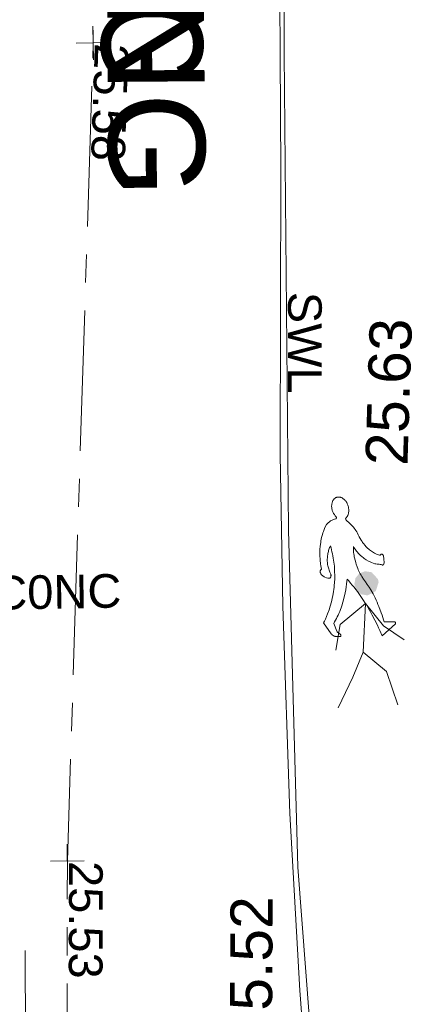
# Model space of a CAD drawing. Header units: millimetres. Extents: x -290717 to 520720, y -88450 to 287762.
# Tile 136 of 197: x -212884 to -209423, y 97738 to 106514. Entities that reach past the tile are written whole.
import ezdxf

# ---------------------------------------------------------------- set-up
doc = ezdxf.new("R2010")
doc.units = ezdxf.units.MM
doc.linetypes.add('IMPORT-CENTER _6_', pattern=[2000, 1250, -250, 250, -250])
doc.linetypes.add('IMPORT-UG_ELEC_STREET LIGHTING_QLB2 _2_', pattern=[2700, 1500, -300, 0, -250, 150, -300, 0, -200])
for name, color, linetype, lineweight, true_color in [('00_TOPO_KERB_TOP', 7, 'Continuous', 9, 0xa500a5), ('00_TOPO_ROAD_MARKING_WHITE_CONTINUOUS', 7, 'Continuous', 9, 0x999999), ('12333-PUM-2D-U-0001-C01 - Rev2_REVIT IMPORT_dwg', 7, 'Continuous', 9, 0x767676), ('MARKINGS_WHITE_LINE', 7, 'Continuous', 9, 0xc0c0c0), ('MARKINGS_WHITE_LINE_TXT', 7, 'Continuous', 9, 0xc0c0c0), ('ROAD_CROWNLINE', 7, 'IMPORT-CENTER _6_', 9, 0xa500a5), ('ROAD_CROWNLINE_LVL', 7, 'Continuous', 9, 0xa500a5), ('ROAD_MARKINGS', 7, 'Continuous', 9, 0xc0c0c0)]:
    doc.layers.add(name, color=color, linetype=linetype, lineweight=lineweight, true_color=true_color)
for name, color, linetype, lineweight in [('00_TOPO_PEDASTRIAN', 7, 'Continuous', 9), ('00_TOPO_ROAD_TEXT', 7, 'Continuous', 9), ('TEXT_TXT', 7, 'Continuous', 9)]:
    doc.layers.add(name, color=color, linetype=linetype, lineweight=lineweight)
doc.styles.add('Arial_3', font='arial.ttf', dxfattribs={"height": 300})
doc.styles.add('Arial_9', font='arial.ttf', dxfattribs={"height": 862.726586})
doc.styles.add('Swis721 Lt BT_16', font='swissl.ttf', dxfattribs={"width": 0.783824, "height": 900})
doc.styles.add('Swis721 Lt BT_2', font='swissl.ttf', dxfattribs={"height": 375})

# ---------------------------------------------------------------- blocks, each defined once
blk = doc.blocks.new('12333-PUM-2D-U-0001-C01 - Rev2_REVIT IMPORT_dwg_PEDESTRIAN CROSS-2077052-Site Location Plan Existing')
at = {"layer": '00_TOPO_PEDASTRIAN', "true_color": 0xe2e2e2}
blk.add_hatch(color=254, dxfattribs=at).paths.add_polyline_path([(533693975, 725660451.1), (533694049.3, 725660488.2), (533694075.7, 725660567.1), (533694070, 725660594.9), (533694014.9, 725660657.1), (533693956.3, 725660666.7), (533693906.6, 725660649.5), (533693869.7, 725660607.1), (533693859, 725660551.9), (533693877.3, 725660498.7), (533693919.8, 725660461.8)])
at = {"layer": '00_TOPO_PEDASTRIAN', "color": 253, "true_color": 0xaaaaaa, "flags": 128}
for points in [[(533693684.8, 725659967.9), (533693725.8, 725660196.1), (533693955.6, 725660380.5), (533694110.9, 725660178.5), (533694293.3, 725660050.2)], [(533693955.6, 725660380.5), (533693926.7, 725659945.3), (533694132.1, 725659771.6), (533694227.5, 725659471.3)], [(533693926.7, 725659945.3), (533693830.7, 725659725.6), (533693696.2, 725659453.8)]]:
    blk.add_lwpolyline(points, dxfattribs=at)
blk = doc.blocks.new('12333-PUM-2D-U-0001-C01 - Rev2_REVIT IMPORT_dwg_MGS62954_T2_Galway_ITM_3d_Rev1-2077680-Site Location Plan Existing')
at = {"layer": '00_TOPO_ROAD_MARKING_WHITE_CONTINUOUS', "color": 254, "true_color": 0xcccccc, "flags": 128}
for points in [[(533693330, 725668390), (533693300, 725666820), (533693270, 725664250), (533693220, 725661720), (533693220, 725660370), (533693250, 725658520), (533693310, 725656940), (533693370, 725655920), (533693470, 725655070), (533693700, 725653750), (533693970, 725652570), (533694270, 725651440), (533694740, 725649910)], [(533694290, 725651090), (533692550, 725651120), (533690810, 725651150), (533690830, 725654290), (533690870, 725657340)]]:
    blk.add_lwpolyline(points, dxfattribs=at)
blk.add_blockref('12333-PUM-2D-U-0001-C01 - Rev2_REVIT IMPORT_dwg_PEDESTRIAN CROSS-2077052-Site Location Plan Existing', (0, 0))
at = {"layer": '00_TOPO_KERB_TOP', "color": 251, "true_color": 0x666666, "insert": (533693975.6, 725661616.2), "char_height": 375, "width": 1495.902, "attachment_point": 1, "rotation": 87.21688, "line_spacing_factor": 1.005062, "style": 'Swis721 Lt BT_2'}
blk.add_mtext('25.63', dxfattribs=at)
at = {"layer": '00_TOPO_ROAD_MARKING_WHITE_CONTINUOUS', "color": 251, "true_color": 0x666666, "insert": (533692679, 725656482), "char_height": 375, "width": 1495.902, "attachment_point": 1, "rotation": 88.7374, "line_spacing_factor": 1.005062, "style": 'Swis721 Lt BT_2'}
blk.add_mtext('25.52', dxfattribs=at)
at = {"layer": '00_TOPO_ROAD_TEXT', "color": 251, "true_color": 0x666666, "insert": (533692639.5, 725670212.9), "char_height": 900, "width": 5755.065, "attachment_point": 1, "rotation": 269.4273, "line_spacing_factor": 1.005062, "style": 'Swis721 Lt BT_16'}
blk.add_mtext('x;PARKING', dxfattribs=at)
blk = doc.blocks.new('12333-PUM-2D-U-0001-C01 - Rev2_REVIT IMPORT_dwg_PED_DCC-2077827-Site Location Plan Existing')
at = {"layer": 'ROAD_MARKINGS', "color": 254, "true_color": 0xeaeaea, "flags": 128}
blk.add_lwpolyline([(52825.2, 45131.4), (52830.7, 45120), (52847.4, 45089.3), (52854.3, 45079), (52859.8, 45069.9), (52866.8, 45059.6), (52880.7, 45041.4), (52889, 45033.4), (52895.9, 45025.4), (52919.5, 45002.6), (52927.8, 44995.7), (52936.1, 44990), (52945.9, 44984.3), (52962.5, 44972.9), (52970.8, 44968.4), (52980.5, 44963.8), (52988.9, 44960.4), (52998.6, 44957), (53006.9, 44954.7), (53016.6, 44952.4), (53016.6, 44954.7), (53018, 44957), (53019.4, 44958.1), (53020.8, 44960.4), (53022.2, 44961.5), (53024.9, 44962.7), (53030.5, 44962.7), (53033.3, 44961.5), (53034.7, 44960.4), (53036, 44958.1), (53038.8, 44957), (53040.2, 44954.7), (53041.6, 44951.3), (53043, 44949), (53043, 44946.7), (53047.1, 44920.5), (53047.1, 44885.1), (53045.8, 44877.1), (53045.8, 44874.8), (53041.6, 44868), (53037.4, 44864.6), (53033.3, 44864.6), (53030.5, 44865.7), (53029.1, 44866.9), (53026.3, 44868), (53022.2, 44871.4), (53013.8, 44871.4), (53004.1, 44872.6), (52994.4, 44872.6), (52984.7, 44874.8), (52975, 44876), (52965.3, 44878.3), (52936.1, 44888.5), (52916.7, 44897.7), (52908.4, 44902.2), (52889, 44913.6), (52880.7, 44920.5), (52870.9, 44926.2), (52862.6, 44934.1), (52852.9, 44941), (52836.3, 44957), (52827.9, 44966.1), (52819.6, 44974.1), (52812.7, 44984.3), (52804.4, 44993.5), (52797.4, 45002.6), (52783.5, 45023.1), (52776.6, 45034.5), (52776.6, 45008.3), (52778, 44995.7), (52778, 44982), (52779.4, 44968.4), (52782.2, 44955.8), (52783.5, 44942.1), (52791.9, 44903.4), (52796, 44889.7), (52798.8, 44877.1), (52807.1, 44852), (52812.7, 44839.5), (52816.8, 44826.9), (52827.9, 44801.9), (52833.5, 44790.5), (52840.4, 44777.9), (52846, 44766.5), (52862.6, 44742.6), (52877.9, 44717.5), (52893.1, 44693.5), (52909.8, 44669.6), (52925, 44645.6), (52944.5, 44609.1), (52952.8, 44590.9), (52962.5, 44572.6), (52970.8, 44553.2), (52979.2, 44535), (52986.1, 44515.6), (52994.4, 44496.2), (53015.2, 44438.1), (53022.2, 44417.5), (53027.7, 44398.1), (53034.7, 44377.6), (53040.2, 44358.2), (53131.8, 44358.2), (53134.5, 44357.1), (53137.3, 44354.8), (53138.7, 44352.5), (53138.7, 44351.4), (53140.1, 44349.1), (53140.1, 44340), (53018, 44235.1), (52998.6, 44283), (52988.9, 44305.8), (52979.2, 44329.7), (52934.8, 44420.9), (52922.3, 44442.6), (52911.2, 44465.4), (52886.2, 44508.8), (52873.7, 44529.3), (52859.8, 44551), (52847.4, 44571.5), (52805.7, 44633.1), (52790.5, 44652.5), (52776.6, 44671.8), (52761.3, 44691.2), (52746.1, 44709.5), (52730.8, 44728.9), (52715.6, 44746), (52714.2, 44726.6), (52703.1, 44651.3), (52690.6, 44595.4), (52685, 44577.2), (52680.9, 44560.1), (52675.3, 44541.8), (52664.2, 44507.6), (52657.3, 44490.5), (52651.7, 44474.5), (52644.8, 44457.4), (52637.9, 44441.5), (52629.5, 44425.5), (52622.6, 44410.7), (52614.3, 44394.7), (52597.6, 44365.1), (52589.3, 44351.4), (52617.1, 44281.8), (52619.8, 44278.4), (52621.2, 44275), (52624, 44271.5), (52632.3, 44264.7), (52646.2, 44254.4), (52649, 44252.2), (52650.4, 44249.9), (52650.4, 44248.7), (52651.7, 44246.5), (52651.7, 44240.8), (52650.4, 44239.6), (52650.4, 44238.5), (52647.6, 44236.2), (52644.8, 44235.1), (52647.6, 44236.2), (52644.8, 44235.1), (52601.8, 44236.2), (52597.6, 44237.3), (52594.9, 44238.5), (52590.7, 44239.6), (52582.4, 44244.2), (52575.4, 44249.9), (52572.7, 44253.3), (52568.5, 44257.9), (52565.7, 44261.3), (52499.1, 44360.5), (52507.5, 44375.3), (52515.8, 44391.3), (52536.6, 44439.2), (52550.5, 44473.4), (52561.6, 44507.6), (52572.7, 44544.1), (52576.8, 44561.2), (52589.3, 44617.1), (52592.1, 44636.5), (52596.2, 44655.9), (52599, 44674.1), (52600.4, 44694.7), (52603.2, 44714), (52606, 44752.8), (52606, 44771.1), (52607.3, 44789.3), (52606, 44807.6), (52606, 44824.7), (52604.6, 44842.9), (52604.6, 44861.2), (52601.8, 44879.4), (52600.4, 44897.7), (52597.6, 44915.9), (52596.2, 44934.1), (52592.1, 44953.5), (52589.3, 44971.8), (52585.1, 44990), (52582.4, 45008.3), (52578.2, 45026.5), (52572.7, 45043.6), (52568.5, 45036.8), (52564.3, 45028.8), (52561.6, 45020.8), (52558.8, 45011.7), (52554.6, 45003.7), (52553.2, 44994.6), (52547.7, 44976.3), (52543.5, 44946.7), (52543.5, 44937.6), (52542.1, 44927.3), (52542.1, 44906.8), (52543.5, 44896.5), (52543.5, 44886.2), (52544.9, 44877.1), (52547.7, 44866.9), (52549.1, 44857.7), (52551.8, 44848.6), (52554.6, 44838.4), (52557.4, 44829.2), (52561.6, 44820.1), (52564.3, 44811), (52569.9, 44798.4), (52572.7, 44791.6), (52572.7, 44787), (52574, 44783.6), (52574, 44780.2), (52572.7, 44775.6), (52572.7, 44772.2), (52571.3, 44769.9), (52569.9, 44766.5), (52568.5, 44764.2), (52567.1, 44760.8), (52564.3, 44759.7), (52561.6, 44757.4), (52558.8, 44756.2), (52556, 44756.2), (52553.2, 44755.1), (52550.5, 44756.2), (52544.9, 44756.2), (52533.8, 44758.5), (52517.2, 44765.4), (52511.6, 44768.8), (52507.5, 44772.2), (52501.9, 44775.6), (52496.4, 44780.2), (52492.2, 44784.8), (52486.6, 44789.3), (52485.3, 44792.7), (52482.5, 44795), (52479.7, 44801.9), (52479.7, 44805.3), (52478.3, 44808.7), (52478.3, 44822.4), (52479.7, 44825.8), (52481.1, 44828.1), (52482.5, 44831.5), (52483.9, 44833.8), (52486.6, 44834.9), (52488, 44837.2), (52485.3, 44853.2), (52483.9, 44869.1), (52481.1, 44885.1), (52478.3, 44918.2), (52478.3, 44934.1), (52476.9, 44950.1), (52476.9, 44982), (52478.3, 44998), (52478.3, 45012.8), (52481.1, 45043.6), (52486.6, 45074.4), (52488, 45089.3), (52492.2, 45104.1), (52495, 45118.9), (52503.3, 45146.3), (52507.5, 45161.1), (52511.6, 45173.6), (52522.7, 45201), (52528.3, 45213.6), (52542.1, 45236.4), (52546.3, 45239.8), (52551.8, 45245.5), (52558.8, 45251.2), (52564.3, 45256.9), (52578.2, 45266), (52599, 45276.3), (52607.3, 45278.6), (52614.3, 45280.8), (52622.6, 45283.1), (52624, 45283.1), (52626.8, 45285.4), (52629.5, 45290), (52629.5, 45296.8), (52628.2, 45299.1), (52626.8, 45302.5), (52626.8, 45303.7), (52624, 45305.9), (52619.8, 45310.5), (52615.7, 45316.2), (52612.9, 45321.9), (52608.7, 45327.6), (52606, 45333.3), (52603.2, 45340.2), (52600.4, 45345.9), (52594.9, 45359.5), (52590.7, 45380.1), (52590.7, 45386.9), (52589.3, 45393.8), (52589.3, 45400.6), (52590.7, 45407.4), (52590.7, 45413.1), (52594.9, 45431.4), (52597.6, 45437.1), (52599, 45442.8), (52601.8, 45448.5), (52606, 45453.1), (52608.7, 45457.6), (52611.5, 45461), (52624, 45471.3), (52628.2, 45473.6), (52633.7, 45474.7), (52637.9, 45477), (52643.4, 45478.1), (52658.7, 45478.1), (52662.8, 45477), (52668.4, 45475.9), (52673.9, 45473.6), (52679.5, 45472.4), (52683.6, 45469), (52689.2, 45465.6), (52693.4, 45462.2), (52698.9, 45458.8), (52707.2, 45449.6), (52712.8, 45445.1), (52715.6, 45439.4), (52723.9, 45428), (52726.7, 45422.3), (52729.4, 45415.4), (52732.2, 45409.7), (52735, 45402.9), (52736.4, 45396), (52739.1, 45389.2), (52740.5, 45382.3), (52740.5, 45375.5), (52741.9, 45368.7), (52741.9, 45349.3), (52739.1, 45335.6), (52735, 45318.5), (52732.2, 45312.8), (52726.7, 45303.7), (52722.5, 45299.1), (52719.7, 45294.5), (52714.2, 45290), (52712.8, 45287.7), (52712.8, 45286.5), (52711.4, 45284.3), (52711.4, 45280.8), (52712.8, 45278.6), (52712.8, 45276.3), (52716.9, 45269.4), (52726.7, 45260.3), (52736.4, 45252.3), (52754.4, 45235.2), (52771.1, 45217), (52779.4, 45206.7), (52786.3, 45197.6), (52794.6, 45187.3), (52801.6, 45175.9), (52808.5, 45165.7), (52816.8, 45152), (52822.4, 45138.3)], close=True, dxfattribs=at)
blk = doc.blocks.new('12333-PUM-2D-U-0001-C01 - Rev2_REVIT IMPORT_dwg_SPOT-2077774-Site Location Plan Existing')
at = {"layer": 'ROAD_CROWNLINE_LVL', "color": 254, "true_color": 0xe1aae1}
for p, q in [((0, 500), (0, -500)), ((-500, 0), (500, 0))]:
    blk.add_line(p, q, dxfattribs=at)
blk = doc.blocks.new('12333-PUM-2D-U-0001-C01 - Rev2_REVIT IMPORT_dwg-1620468-Site Location Plan Existing')
at = {"layer": 'MARKINGS_WHITE_LINE', "color": 254, "true_color": 0xeaeaea}
blk.add_line((52238.4, 49439.7), (52200.3, 45191.1), dxfattribs=at)
at = {"layer": 'MARKINGS_WHITE_LINE', "color": 254, "true_color": 0xeaeaea, "flags": 128}
for points in [[(53685.1, 60170.3), (52441, 60170.3), (52238.4, 49439.7)], [(52200.3, 45191.1), (52232.5, 42186.9), (52339, 40357.5), (52516.7, 38705.8), (52942.9, 36716.6), (53191.6, 35704.2), (53724.4, 34159)]]:
    blk.add_lwpolyline(points, dxfattribs=at)
at = {"layer": 'ROAD_CROWNLINE', "color": 254, "true_color": 0xe1aae1, "flags": 128}
blk.add_lwpolyline([(50016.8, 33937.3), (50180.8, 42276.7), (50537.6, 49563), (50767, 65954.1), (50959.8, 79732.5), (51224.3, 96757.7), (51751.6, 113780.3)], dxfattribs=at)
for name, p in [('12333-PUM-2D-U-0001-C01 - Rev2_REVIT IMPORT_dwg_MGS62954_T2_Galway_ITM_3d_Rev1-2077680-Site Location Plan Existing', (-533641079.6, -725615854.4)), ('12333-PUM-2D-U-0001-C01 - Rev2_REVIT IMPORT_dwg_PED_DCC-2077827-Site Location Plan Existing', (0, 0))]:
    blk.add_blockref(name, p)
at = {"xscale": 0.3, "yscale": 0.3, "zscale": 0.3}
for p in [(50537.6, 49563), (50180.8, 42276.7)]:
    blk.add_blockref('12333-PUM-2D-U-0001-C01 - Rev2_REVIT IMPORT_dwg_SPOT-2077774-Site Location Plan Existing', p, dxfattribs=at)
at = {"layer": 'MARKINGS_WHITE_LINE_TXT', "insert": (52534.3, 47309.6), "char_height": 300, "width": 1083.488, "attachment_point": 1, "rotation": 268.94676, "line_spacing_factor": 0.941778, "style": 'Arial_3'}
blk.add_mtext('SWL', dxfattribs=at)
at = {"layer": 'ROAD_CROWNLINE_LVL', "char_height": 300, "width": 1256.112, "attachment_point": 1, "line_spacing_factor": 0.941778, "style": 'Arial_3'}
for s, insert, rotation in [('25.58', (50852.2, 49547.6), 267.19656), ('25.53', (50495.7, 42270.5), 268.87377)]:
    blk.add_mtext(s, dxfattribs=dict(at, insert=insert, rotation=rotation))
at = {"layer": 'ROAD_MARKINGS', "insert": (51597.7, 56471), "char_height": 862.727, "width": 9907.1, "attachment_point": 1, "rotation": 269.41834, "line_spacing_factor": 0.941778, "style": 'Arial_9'}
blk.add_mtext('NO - PARKING', dxfattribs=at)
at = {"layer": 'TEXT_TXT', "insert": (49562.5, 44827.3), "char_height": 300, "width": 1358.952, "attachment_point": 1, "line_spacing_factor": 0.941778, "style": 'Arial_3'}
blk.add_mtext('C0NC', dxfattribs=at)

msp = doc.modelspace()

# ---------------------------------------------------------------- block references
at = {"layer": '12333-PUM-2D-U-0001-C01 - Rev2_REVIT IMPORT_dwg', "color": 254, "linetype": 'IMPORT-UG_ELEC_STREET LIGHTING_QLB2 _2_', "true_color": 0xffd4d4, "rotation": 0.9999999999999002}
msp.add_blockref('12333-PUM-2D-U-0001-C01 - Rev2_REVIT IMPORT_dwg-1620468-Site Location Plan Existing', (-261895.1, 55869.6), dxfattribs=at)

doc.saveas('drawing.dxf')
